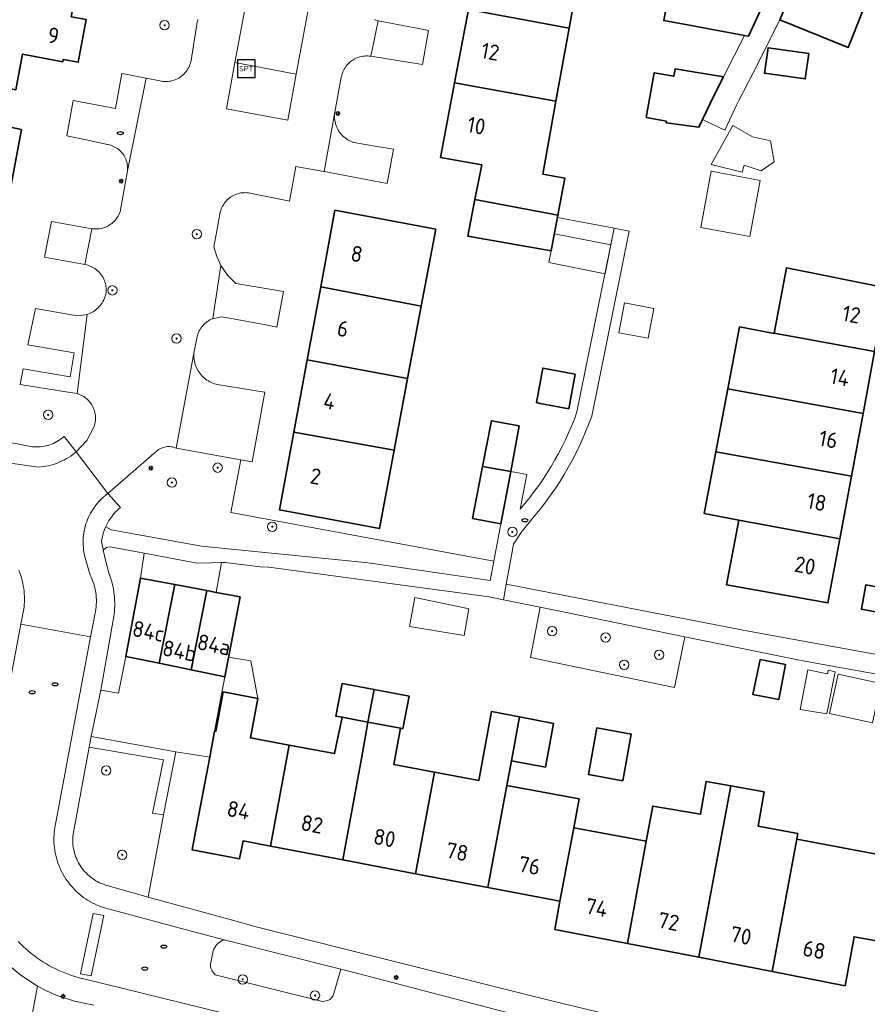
# Model space of a CAD drawing. Header units: metres. Extents: x 152610 to 160096, y 456114 to 462495.
# Tile 251 of 256: x 157288 to 157360, y 460035 to 460119. Entities that reach past the tile are written whole.
import ezdxf
from ezdxf.enums import TextEntityAlignment as Align

# ---------------------------------------------------------------- set-up
doc = ezdxf.new("R2010")
doc.units = ezdxf.units.M
doc.header["$LTSCALE"] = 0.5
doc.layers.get('0').update_dxf_attribs({"linetype": 'CONTINUOUS'})
for name, color, linetype, lineweight in [('B-PV-GR-BEPLANTING_CULTUUR_BOSPLANTSOEN-GV', 251, 'CONTINUOUS', 18), ('B-PV-GR-BEPLANTING_CULTUUR_HEESTERS-GV', 251, 'CONTINUOUS', 18), ('B-PV-GR-BOOM-S', 251, 'CONTINUOUS', 25), ('B-PV-GR-HAAG-GV', 251, 'CONTINUOUS', 13), ('B-PV-IE-MEUBILAIR-S', 251, 'CONTINUOUS', 25), ('B-PV-IE-MEUBILAIR_WEGMEUBILAIR-S', 251, 'CONTINUOUS', 25), ('B-PV-OG-BEBOUWING-GV', 6, 'CONTINUOUS', 35), ('B-PV-OG-BEBOUWING-T18', 1, 'CONTINUOUS', 18), ('B-PV-OG-BEBOUWING_OVERBOUWING-GV', 251, 'CONTINUOUS', 18), ('B-PV-OG-BEBOUWING_SCHUUR-GV', 251, 'CONTINUOUS', 18), ('B-PV-OG-TERREIN_BEGROEID-GV', 251, 'CONTINUOUS', 18), ('B-PV-VH-HALFVERHARDING_GRAVEL-GV', 251, 'CONTINUOUS', 18), ('B-PV-VH-ONVERHARD_ZAND-GV', 251, 'CONTINUOUS', 18), ('B-PV-VH-OPENVERHARDING_BETONSTRAATSTEEN-GV', 251, 'CONTINUOUS', 18), ('B-PV-VH-OPENVERHARDING_STRAATBAKSTEEN-GV', 251, 'CONTINUOUS', 18), ('B-PV-VH-OPENVERHARDING_TEGEL-GV', 251, 'CONTINUOUS', 18)]:
    doc.layers.add(name, color=color, linetype=linetype, lineweight=lineweight)
doc.styles.add('NLCS-ISO', font='NLCS-ISO.ttf')
doc.styles.add('NLCS-ISO-M750-T18', font='NLCS-ISO.ttf', dxfattribs={"height": 1.35})

# ---------------------------------------------------------------- blocks, each defined once
blk = doc.blocks.new('SIE-MEUBILAIR_PAAL_LICHTMAST-SO')
for points in [[(-0.62, 0), (-1, 0)], [(-0.71, 0.71), (-0.44, 0.44)], [(0, 1), (0, 0.62)], [(0.44, 0.44), (0.71, 0.71)], [(1, 0), (0.62, 0)], [(-0.71, -0.71), (-0.44, -0.44)], [(0, -0.62), (0, -1)], [(0.44, -0.44), (0.71, -0.71)]]:
    blk.add_lwpolyline(points)
blk.add_circle((0, 0), 0.5)
blk = doc.blocks.new('SIE-MEUBILAIR_PUT_RIOOLPUT-SO')
blk.add_ellipse((0, 0), major_axis=(1.25, 0), ratio=0.54)
blk = doc.blocks.new('SIE-WEG_SPEELTOESTEL-SO')
at = {"flags": 128}
blk.add_lwpolyline([(-3.75, -3.75), (3.75, -3.75), (3.75, 3.75), (-3.75, 3.75)], close=True, dxfattribs=at)
at = {"style": 'NLCS-ISO'}
blk.add_text('SPT', height=2.25, dxfattribs=at).set_placement((0, 0), align=Align.MIDDLE_CENTER)
blk = doc.blocks.new('SGR-BOOM_GBKN-SO')
at = {"linetype": 'ByBlock', "lineweight": 18}
h = blk.add_hatch(color=0, dxfattribs=at)
h.dxf.hatch_style = 1
edge = h.paths.add_edge_path()
edge.add_arc((0, 0), 0.25, 0, 360)
at = {"color": 0, "linetype": 'ByBlock', "lineweight": 18}
for radius in [2, 0.25]:
    blk.add_circle((0, 0), radius, dxfattribs=at)
at = {"color": 0, "linetype": 'ByBlock', "lineweight": 18, "style": 'NLCS-ISO'}
blk.add_attdef('SOORT', (2.5, 0), '', height=1.5, dxfattribs=at)

msp = doc.modelspace()

# ---------------------------------------------------------------- linework, layer by layer
at = {"layer": 'B-PV-GR-BEPLANTING_CULTUUR_BOSPLANTSOEN-GV', "flags": 128}
for points in [[(157300.57, 460082.383), (157300.459, 460082.385), (157300.347, 460082.38), (157300.237, 460082.367), (157300.127, 460082.345), (157300.02, 460082.317), (157299.915, 460082.28), (157299.812, 460082.236), (157299.714, 460082.185), (157299.619, 460082.126), (157299.528, 460082.062), (157299.442, 460081.99), (157299.417, 460081.967), (157295.285, 460078.38), (157296.369, 460077.191), (157296.225, 460077.071), (157296.087, 460076.945), (157295.954, 460076.813), (157295.827, 460076.675), (157295.706, 460076.532), (157295.591, 460076.384), (157295.482, 460076.232), (157295.38, 460076.075), (157295.285, 460075.913), (157295.197, 460075.748), (157295.116, 460075.579), (157295.13, 460075.559), (157295.584, 460075.282), (157303.268, 460073.892), (157317.217, 460072.51), (157317.879, 460072.418), (157327.886, 460070.981), (157328.193, 460072.613), (157305.783, 460076.763), (157306.624, 460081.269), (157301.108, 460082.251), (157301.005, 460082.293), (157300.899, 460082.327), (157300.791, 460082.353), (157300.681, 460082.372)], [(157302.892, 460072.459), (157298.394, 460073.305), (157298.06, 460071.183), (157300.987, 460070.628), (157303.716, 460070.11), (157304.513, 460069.959), (157304.986, 460072.496), (157304.113, 460072.466)], [(157343.61, 460061.856), (157344.492, 460066.176), (157332.131, 460068.699), (157331.324, 460064.414)], [(157287.866, 460037.322), (157286.574, 460038.41), (157283.167, 460020.264), (157280.009, 460020.854), (157277.311, 460021.358), (157275.959, 460013.997), (157284.533, 460011.13), (157289.282, 460036.4)]]:
    msp.add_lwpolyline(points, close=True, dxfattribs=at)
at = {"layer": 'B-PV-GR-BEPLANTING_CULTUUR_HEESTERS-GV', "flags": 128}
for points in [[(157311.357, 460114.138), (157306.127, 460115.113), (157305.394, 460111.181), (157310.624, 460110.206)], [(157300.033, 460055.688), (157293.698, 460056.77), (157292.326, 460049.345), (157292.308, 460049.166), (157292.298, 460048.987), (157292.296, 460048.808), (157292.302, 460048.628), (157292.316, 460048.449), (157292.338, 460048.271), (157292.368, 460048.094), (157292.406, 460047.918), (157292.452, 460047.745), (157292.505, 460047.573), (157292.566, 460047.404), (157292.634, 460047.238), (157292.71, 460047.075), (157292.793, 460046.916), (157292.882, 460046.76), (157292.979, 460046.609), (157293.082, 460046.462), (157293.192, 460046.32), (157293.308, 460046.183), (157293.43, 460046.051), (157293.558, 460045.925), (157293.691, 460045.805), (157293.829, 460045.69), (157293.973, 460045.582), (157294.121, 460045.481), (157294.273, 460045.386), (157294.43, 460045.298), (157294.59, 460045.217), (157294.753, 460045.143), (157294.92, 460045.077), (157295.09, 460045.018), (157295.262, 460044.967), (157295.321, 460044.951), (157298.739, 460043.993), (157300.025, 460051.006), (157299.108, 460051.146)]]:
    msp.add_lwpolyline(points, close=True, dxfattribs=at)
at = {"layer": 'B-PV-GR-HAAG-GV', "flags": 128}
for points in [[(157298.394, 460073.305), (157295.487, 460073.851), (157295.174, 460073.78), (157294.893, 460073.553), (157295.021, 460072.974), (157295.202, 460072.246), (157295.411, 460071.526), (157295.446, 460071.429), (157295.524, 460071.199), (157295.594, 460070.966), (157295.657, 460070.731), (157295.712, 460070.493), (157295.759, 460070.254), (157295.798, 460070.014), (157295.829, 460069.773), (157295.852, 460069.53), (157295.867, 460069.287), (157295.875, 460069.044), (157295.874, 460068.8), (157295.865, 460068.557), (157295.849, 460068.314), (157295.824, 460068.072), (157294.677, 460061.639), (157296.191, 460061.381), (157296.817, 460064.5), (157298.06, 460071.183)], [(157301.079, 460056.364), (157293.864, 460057.67), (157293.698, 460056.77), (157300.033, 460055.688), (157299.108, 460051.146), (157300.025, 460051.006)], [(157315.157, 460037.833), (157305.212, 460040.351), (157305.087, 460040.304), (157304.948, 460040.234), (157304.817, 460040.15), (157304.695, 460040.053), (157304.583, 460039.944), (157304.484, 460039.824), (157304.397, 460039.695), (157304.324, 460039.557), (157304.265, 460039.413), (157304.027, 460038.26), (157304.027, 460038.143), (157304.043, 460038.028), (157304.074, 460037.916), (157304.121, 460037.808), (157304.181, 460037.709), (157304.447, 460037.365), (157313.574, 460035.077), (157313.891, 460035.146), (157314, 460035.171), (157314.105, 460035.212), (157314.203, 460035.267), (157314.293, 460035.335), (157314.371, 460035.416), (157314.438, 460035.507), (157314.491, 460035.606), (157314.529, 460035.712), (157314.543, 460035.768)]]:
    msp.add_lwpolyline(points, close=True, dxfattribs=at)
at = {"layer": 'B-PV-OG-BEBOUWING-GV', "flags": 128}
for points in [[(157335.737, 460124.198), (157327.179, 460125.799), (157326.023, 460119.634), (157334.619, 460118.037)], [(157284.119, 460123.219), (157281.662, 460123.686), (157280.448, 460117.202), (157276.961, 460117.875), (157276.376, 460114.869), (157283.12, 460113.608), (157287.447, 460112.799), (157288.015, 460115.846), (157291.452, 460115.185), (157291.489, 460115.382), (157292.767, 460115.143), (157293.445, 460118.781), (157292.166, 460119.019), (157292.647, 460121.598)], [(157345.767, 460122.322), (157343.426, 460122.76), (157342.682, 460118.695), (157345.025, 460118.265), (157349.559, 460117.435), (157349.909, 460117.371), (157351.674, 460121.217), (157351.363, 460121.275)], [(157353.859, 460121.803), (157352.587, 460118.758), (157358.399, 460116.399), (157359.628, 460119.479)], [(157334.619, 460118.037), (157326.023, 460119.634), (157324.851, 460113.384), (157333.492, 460111.829)], [(157355.042, 460115.894), (157351.576, 460116.377), (157351.273, 460114.206), (157354.739, 460113.723)], [(157283.12, 460113.608), (157276.376, 460114.869), (157274.525, 460105.365), (157277.009, 460104.899), (157285.473, 460103.311), (157285.605, 460104.028), (157286.884, 460103.793), (157287.919, 460109.403), (157282.524, 460110.551)], [(157342.908, 460110.136), (157342.884, 460109.992), (157345.682, 460109.599), (157345.995, 460110.264), (157347.003, 460112.408), (157347.761, 460113.898), (157343.642, 460114.579), (157343.537, 460113.945), (157341.869, 460114.25), (157341.172, 460110.448)], [(157333.492, 460111.829), (157324.851, 460113.384), (157323.656, 460107.013), (157327.16, 460106.412), (157326.576, 460103.437), (157333.663, 460102.122), (157334.255, 460105.26), (157332.365, 460105.616)], [(157333.663, 460102.122), (157326.576, 460103.437), (157325.966, 460100.328), (157333.086, 460099.064)], [(157323.238, 460100.907), (157314.653, 460102.529), (157313.446, 460096.001), (157322.005, 460094.351)], [(157361.648, 460095.908), (157353.139, 460097.618), (157352.086, 460092.045), (157360.644, 460090.481)], [(157322.005, 460094.351), (157313.446, 460096.001), (157312.295, 460089.779), (157320.844, 460088.182)], [(157352.082, 460092.024), (157349.134, 460092.583), (157348.139, 460087.317), (157359.669, 460085.213), (157360.644, 460090.481), (157352.086, 460092.045)], [(157320.844, 460088.182), (157312.295, 460089.779), (157311.155, 460083.616), (157319.694, 460082.069)], [(157335.117, 460088.567), (157332.365, 460089.08), (157331.827, 460086.13), (157332.142, 460086.071), (157334.582, 460085.615)], [(157359.669, 460085.213), (157348.139, 460087.317), (157347.124, 460081.946), (157358.681, 460079.876)], [(157330.359, 460084.146), (157327.988, 460084.591), (157327.236, 460080.702), (157329.63, 460080.268)], [(157319.694, 460082.069), (157311.155, 460083.616), (157309.93, 460076.993), (157318.439, 460075.396)], [(157358.681, 460079.876), (157347.124, 460081.946), (157346.127, 460076.669), (157349.077, 460076.124), (157357.692, 460074.531)], [(157329.63, 460080.268), (157327.236, 460080.702), (157326.378, 460076.261), (157328.793, 460075.808)], [(157357.692, 460074.531), (157349.077, 460076.124), (157348.032, 460070.592), (157356.679, 460069.058)], [(157300.987, 460070.628), (157298.06, 460071.183), (157296.817, 460064.5), (157299.659, 460063.915)], [(157303.716, 460070.11), (157300.987, 460070.628), (157299.659, 460063.915), (157302.4, 460063.351)], [(157364.403, 460069.763), (157359.915, 460070.61), (157359.528, 460068.52), (157364.008, 460067.675)], [(157304.513, 460069.959), (157303.716, 460070.11), (157302.4, 460063.351), (157305.269, 460062.76), (157306.556, 460069.572)], [(157350.888, 460064.235), (157350.285, 460061.253), (157352.481, 460060.822), (157353.068, 460063.807)], [(157317.986, 460061.686), (157315.266, 460062.2), (157314.724, 460059.421), (157315.252, 460059.321), (157317.462, 460058.905)], [(157303.977, 460055.924), (157302.772, 460049.55), (157302.481, 460048.01), (157306.526, 460047.245), (157306.817, 460048.78), (157309.141, 460048.338), (157310.737, 460056.94), (157307.44, 460057.552), (157308.077, 460060.922), (157305.13, 460061.48), (157304.492, 460058.109), (157304.394, 460058.128)], [(157317.462, 460058.905), (157320.235, 460058.377), (157320.44, 460058.338), (157320.967, 460061.123), (157317.986, 460061.686)], [(157329.693, 460055.606), (157330.385, 460059.343), (157327.982, 460059.798), (157326.919, 460053.936), (157323.124, 460054.641), (157321.509, 460045.984), (157327.693, 460044.807), (157329.302, 460053.494)], [(157317.462, 460058.905), (157315.252, 460059.321), (157314.612, 460056.221), (157310.737, 460056.94), (157309.141, 460048.338), (157315.315, 460047.163), (157316.903, 460055.796), (157317.33, 460058.205)], [(157321.509, 460045.984), (157323.124, 460054.641), (157319.676, 460055.281), (157320.235, 460058.377), (157317.462, 460058.905), (157317.33, 460058.205), (157316.903, 460055.796), (157315.315, 460047.163)], [(157330.385, 460059.343), (157329.693, 460055.606), (157332.596, 460055.068), (157333.295, 460058.793)], [(157336.981, 460058.423), (157336.253, 460054.441), (157339.182, 460053.906), (157339.91, 460057.888)], [(157348.403, 460053.47), (157346.303, 460053.853), (157345.825, 460051.053), (157341.743, 460051.75), (157341.188, 460048.743), (157339.58, 460040.038), (157345.661, 460038.859)], [(157335.461, 460052.351), (157329.302, 460053.494), (157327.693, 460044.807), (157333.835, 460043.638), (157335.004, 460049.897)], [(157351.238, 460052.952), (157348.403, 460053.47), (157345.661, 460038.859), (157351.913, 460037.646), (157354.017, 460048.912), (157354.11, 460049.413), (157350.729, 460050.039)], [(157341.188, 460048.743), (157335.004, 460049.897), (157333.835, 460043.638), (157333.387, 460041.239), (157339.58, 460040.038)], [(157363.229, 460047.206), (157354.017, 460048.912), (157351.913, 460037.646), (157358.143, 460036.438), (157358.904, 460040.613), (157361.904, 460040.057)]]:
    msp.add_lwpolyline(points, close=True, dxfattribs=at)
at = {"layer": 'B-PV-OG-BEBOUWING_OVERBOUWING-GV', "flags": 128}
for points in [[(157333.361, 460100.522), (157338.171, 460099.57), (157338.462, 460101.002), (157333.625, 460101.92)], [(157338.171, 460099.57), (157333.361, 460100.522), (157333.086, 460099.064), (157332.892, 460098.068), (157337.673, 460097.115)], [(157325.702, 460068.629), (157321.469, 460069.517), (157321.015, 460067.058), (157325.664, 460066.279), (157326.07, 460068.552)], [(157307.487, 460064.127), (157305.586, 460064.439), (157305.269, 460062.76), (157304.394, 460058.128), (157304.492, 460058.109), (157305.13, 460061.48), (157308.077, 460060.922)]]:
    msp.add_lwpolyline(points, close=True, dxfattribs=at)
at = {"layer": 'B-PV-OG-BEBOUWING_SCHUUR-GV', "flags": 128}
for points in [[(157350.248, 460108.802), (157348.566, 460109.763), (157346.712, 460106.431), (157349.357, 460105.788), (157349.541, 460106.363), (157350.996, 460105.885), (157352.106, 460106.643), (157351.774, 460108.458)], [(157350.908, 460105.069), (157346.732, 460105.851), (157345.835, 460101.063), (157350.011, 460100.28)], [(157341.828, 460094.166), (157339.325, 460094.628), (157338.855, 460092.082), (157341.357, 460091.619)], [(157356.652, 460063.023), (157354.956, 460063.346), (157354.299, 460059.983), (157356.593, 460059.594), (157357.286, 460063.185), (157356.687, 460063.32)], [(157361.195, 460062.204), (157357.554, 460062.994), (157356.825, 460059.636), (157360.467, 460058.845)]]:
    msp.add_lwpolyline(points, close=True, dxfattribs=at)
at = {"layer": 'B-PV-OG-TERREIN_BEGROEID-GV', "flags": 128}
msp.add_lwpolyline([(157312.463, 460120.069), (157307.233, 460121.044), (157306.127, 460115.113), (157311.357, 460114.138)], close=True, dxfattribs=at)
at = {"layer": 'B-PV-VH-HALFVERHARDING_GRAVEL-GV', "flags": 128}
for points in [[(157330.997, 460080.01), (157329.63, 460080.268), (157328.793, 460075.808), (157328.193, 460072.613), (157327.886, 460070.981), (157317.879, 460072.418), (157317.217, 460072.51), (157303.268, 460073.892), (157295.584, 460075.282), (157295.13, 460075.559), (157295.116, 460075.579), (157295.042, 460075.407), (157294.976, 460075.232), (157294.917, 460075.054), (157294.866, 460074.874), (157294.822, 460074.691), (157294.787, 460074.508), (157294.759, 460074.322), (157294.755, 460074.289), (157294.877, 460073.629), (157294.893, 460073.553), (157295.174, 460073.78), (157295.487, 460073.851), (157298.394, 460073.305), (157302.892, 460072.459), (157304.113, 460072.466), (157304.986, 460072.496), (157305.299, 460072.507), (157308.276, 460072.147), (157308.996, 460072.108), (157309.026, 460072.106), (157327.788, 460069.585), (157329.018, 460069.334), (157329.238, 460070.647), (157329.671, 460072.953), (157329.883, 460074.081), (157330.53, 460075.056), (157331.431, 460076.212), (157331.853, 460076.71), (157332.277, 460077.237), (157332.688, 460077.774), (157333.086, 460078.321), (157333.47, 460078.878), (157333.839, 460079.445), (157334.195, 460080.02), (157334.537, 460080.604), (157334.863, 460081.196), (157335.175, 460081.796), (157335.472, 460082.404), (157335.754, 460083.019), (157336.021, 460083.64), (157336.272, 460084.268), (157336.537, 460084.982), (157339.736, 460100.744), (157338.462, 460101.002), (157335.283, 460085.34), (157335.059, 460084.736), (157334.82, 460084.138), (157334.566, 460083.546), (157334.297, 460082.96), (157334.014, 460082.381), (157333.717, 460081.81), (157333.406, 460081.246), (157333.081, 460080.69), (157332.742, 460080.142), (157332.39, 460079.603), (157332.025, 460079.073), (157331.646, 460078.551), (157331.255, 460078.04), (157330.851, 460077.538), (157330.439, 460077.052)], [(157356.737, 460063.74), (157363.103, 460062.601), (157367.928, 460064.873), (157366.157, 460065.202), (157365.758, 460065.275), (157363.336, 460064.203), (157350.035, 460066.624), (157329.238, 460070.647), (157329.018, 460069.334), (157332.131, 460068.699), (157344.492, 460066.176), (157354.244, 460064.186)]]:
    msp.add_lwpolyline(points, close=True, dxfattribs=at)
at = {"layer": 'B-PV-VH-ONVERHARD_ZAND-GV', "flags": 128}
for points in [[(157298.394, 460073.305), (157295.487, 460073.851), (157295.174, 460073.78), (157294.893, 460073.553), (157295.021, 460072.974), (157295.202, 460072.246), (157295.411, 460071.526), (157295.446, 460071.429), (157295.524, 460071.199), (157295.594, 460070.966), (157295.657, 460070.731), (157295.712, 460070.493), (157295.759, 460070.254), (157295.798, 460070.014), (157295.829, 460069.773), (157295.852, 460069.53), (157295.867, 460069.287), (157295.875, 460069.044), (157295.874, 460068.8), (157295.865, 460068.557), (157295.849, 460068.314), (157295.824, 460068.072), (157294.677, 460061.639), (157296.191, 460061.381), (157296.817, 460064.5), (157298.06, 460071.183)], [(157301.079, 460056.364), (157293.864, 460057.67), (157293.698, 460056.77), (157300.033, 460055.688), (157299.108, 460051.146), (157300.025, 460051.006)], [(157315.157, 460037.833), (157305.212, 460040.351), (157305.087, 460040.304), (157304.948, 460040.234), (157304.817, 460040.15), (157304.695, 460040.053), (157304.583, 460039.944), (157304.484, 460039.824), (157304.397, 460039.695), (157304.324, 460039.557), (157304.265, 460039.413), (157304.027, 460038.26), (157304.027, 460038.143), (157304.043, 460038.028), (157304.074, 460037.916), (157304.121, 460037.808), (157304.181, 460037.709), (157304.447, 460037.365), (157313.574, 460035.077), (157313.891, 460035.146), (157314, 460035.171), (157314.105, 460035.212), (157314.203, 460035.267), (157314.293, 460035.335), (157314.371, 460035.416), (157314.438, 460035.507), (157314.491, 460035.606), (157314.529, 460035.712), (157314.543, 460035.768)]]:
    msp.add_lwpolyline(points, close=True, dxfattribs=at)
at = {"layer": 'B-PV-VH-OPENVERHARDING_BETONSTRAATSTEEN-GV', "flags": 128}
for points in [[(157321.636, 460118.045), (157318.34, 460118.673), (157317.7, 460115.66), (157321.026, 460115.138), (157322.118, 460114.966), (157322.632, 460117.855)], [(157296.964, 460114.096), (157296.476, 460114.189), (157295.942, 460111.212), (157292.341, 460111.885), (157291.792, 460108.865), (157292.465, 460108.724), (157293.452, 460108.519), (157295.252, 460108.144), (157295.29, 460108.137), (157295.415, 460108.109), (157295.539, 460108.073), (157295.66, 460108.029), (157295.778, 460107.978), (157295.892, 460107.92), (157296.003, 460107.855), (157296.11, 460107.783), (157296.212, 460107.704), (157296.308, 460107.62), (157296.4, 460107.529), (157296.485, 460107.433), (157296.565, 460107.332), (157296.637, 460107.226), (157296.704, 460107.116), (157296.763, 460107.002), (157296.815, 460106.884), (157296.859, 460106.764), (157296.896, 460106.64), (157296.926, 460106.515), (157296.947, 460106.388), (157296.961, 460106.26), (157296.966, 460106.132), (157296.964, 460106.003), (157296.953, 460105.875), (157296.935, 460105.748), (157298.566, 460113.785), (157298.557, 460113.787), (157297.923, 460113.911)], [(157314.621, 460110.761), (157314.637, 460110.898), (157313.729, 460105.822), (157319.107, 460104.824), (157319.65, 460107.749), (157319.126, 460107.832), (157318.237, 460107.97), (157316.273, 460108.292), (157316.236, 460108.304), (157316.106, 460108.351), (157315.98, 460108.406), (157315.857, 460108.468), (157315.738, 460108.537), (157315.623, 460108.613), (157315.512, 460108.696), (157315.407, 460108.784), (157315.306, 460108.879), (157315.212, 460108.979), (157315.124, 460109.085), (157315.041, 460109.196), (157314.966, 460109.311), (157314.897, 460109.43), (157314.835, 460109.553), (157314.78, 460109.68), (157314.733, 460109.809), (157314.694, 460109.941), (157314.662, 460110.076), (157314.638, 460110.211), (157314.622, 460110.348), (157314.613, 460110.486), (157314.613, 460110.624)], [(157293.914, 460100.959), (157290.471, 460101.581), (157289.886, 460098.531), (157293.323, 460097.896), (157293.326, 460097.896), (157293.331, 460097.895), (157293.925, 460100.957)], [(157305.491, 460096.993), (157304.931, 460097.82), (157304.249, 460093.294), (157304.228, 460093.286), (157304.944, 460093.432), (157305.668, 460093.332), (157308.758, 460092.751), (157309.683, 460092.578), (157310.249, 460095.607), (157309.449, 460095.74), (157306.193, 460096.273)], [(157292.373, 460093.583), (157289.127, 460094.169), (157288.454, 460091.07), (157292.408, 460090.369), (157292.077, 460088.329), (157288.071, 460089.01), (157287.823, 460087.677), (157291.531, 460087.089), (157292.68, 460086.898), (157293.527, 460093.658), (157292.955, 460093.549)], [(157302.632, 460090.362), (157302.649, 460090.503), (157301.108, 460082.251), (157306.624, 460081.269), (157307.582, 460081.098), (157308.676, 460087.02), (157307.749, 460087.173), (157304.608, 460087.687), (157304.513, 460087.709), (157304.377, 460087.748), (157304.243, 460087.794), (157304.112, 460087.848), (157303.984, 460087.909), (157303.86, 460087.977), (157303.74, 460088.052), (157303.625, 460088.133), (157303.514, 460088.222), (157303.408, 460088.316), (157303.308, 460088.416), (157303.214, 460088.521), (157303.125, 460088.632), (157303.043, 460088.747), (157302.968, 460088.867), (157302.9, 460088.991), (157302.839, 460089.119), (157302.785, 460089.25), (157302.738, 460089.384), (157302.7, 460089.52), (157302.669, 460089.658), (157302.646, 460089.797), (157302.63, 460089.938), (157302.623, 460090.08), (157302.624, 460090.221)], [(157294.951, 460042.41), (157294.046, 460042.6), (157292.96, 460037.454), (157293.865, 460037.263)]]:
    msp.add_lwpolyline(points, close=True, dxfattribs=at)
msp.add_lwpolyline([(157287.706, 460071.84), (157287.788, 460071.627), (157287.862, 460071.412), (157287.929, 460071.194), (157287.988, 460070.973), (157288.039, 460070.751), (157288.082, 460070.527), (157288.118, 460070.302), (157288.145, 460070.076), (157288.165, 460069.848), (157288.177, 460069.621), (157288.18, 460069.393), (157288.176, 460069.165), (157288.163, 460068.937), (157288.143, 460068.71), (157287.867, 460067.248), (157293.813, 460066.165), (157294.081, 460067.599), (157294.147, 460067.954), (157294.194, 460068.147), (157294.233, 460068.341), (157294.264, 460068.537), (157294.288, 460068.734), (157294.303, 460068.932), (157294.31, 460069.13), (157294.31, 460069.328), (157294.301, 460069.526), (157294.284, 460069.724), (157294.26, 460069.921), (157294.227, 460070.116), (157294.187, 460070.31), (157294.139, 460070.503), (157294.083, 460070.693), (157294.019, 460070.881), (157293.948, 460071.066), (157293.87, 460071.248), (157293.791, 460071.413), (157293.419, 460072.695), (157293.389, 460072.792), (157293.336, 460072.988), (157293.291, 460073.186), (157293.254, 460073.385), (157293.224, 460073.585), (157293.202, 460073.787), (157293.189, 460073.989), (157293.183, 460074.192), (157293.185, 460074.395), (157293.196, 460074.597), (157293.214, 460074.799), (157293.24, 460075), (157293.274, 460075.2), (157293.316, 460075.398), (157293.366, 460075.595), (157293.424, 460075.789), (157293.489, 460075.981), (157293.561, 460076.17), (157293.641, 460076.357), (157293.729, 460076.54), (157293.823, 460076.719), (157293.925, 460076.894), (157294.033, 460077.066), (157294.148, 460077.233), (157294.27, 460077.395), (157294.397, 460077.552), (157294.531, 460077.705), (157294.671, 460077.851), (157294.817, 460077.992), (157294.968, 460078.128), (157295.124, 460078.257), (157295.285, 460078.38), (157292.582, 460081.936), (157292.455, 460081.831), (157292.29, 460081.703), (157292.12, 460081.581), (157291.946, 460081.466), (157291.767, 460081.357), (157291.584, 460081.256), (157291.398, 460081.161), (157291.207, 460081.074), (157291.014, 460080.994), (157290.818, 460080.922), (157290.619, 460080.857), (157290.418, 460080.8), (157290.215, 460080.75), (157290.01, 460080.709), (157289.804, 460080.675), (157289.596, 460080.649), (157289.388, 460080.631), (157285.372, 460081.201)], dxfattribs=at)
at = {"layer": 'B-PV-VH-OPENVERHARDING_STRAATBAKSTEEN-GV', "flags": 128}
for points in [[(157329.43, 460034.128), (157317.592, 460037.216), (157315.157, 460037.833), (157314.543, 460035.768), (157314.529, 460035.712), (157314.491, 460035.606), (157314.438, 460035.507), (157314.371, 460035.416), (157314.293, 460035.335), (157314.203, 460035.267), (157314.105, 460035.212), (157314, 460035.171), (157313.891, 460035.146), (157313.574, 460035.077), (157304.447, 460037.365), (157304.181, 460037.709), (157304.121, 460037.808), (157304.074, 460037.916), (157304.043, 460038.028), (157304.027, 460038.143), (157304.027, 460038.26), (157304.265, 460039.413), (157304.324, 460039.557), (157304.397, 460039.695), (157304.484, 460039.824), (157304.583, 460039.944), (157304.695, 460040.053), (157304.817, 460040.15), (157304.948, 460040.234), (157305.087, 460040.304), (157305.212, 460040.351), (157303.036, 460040.903), (157295.012, 460043.061), (157294.82, 460043.124), (157294.612, 460043.201), (157294.406, 460043.284), (157294.204, 460043.376), (157294.006, 460043.474), (157293.811, 460043.58), (157293.62, 460043.692), (157293.433, 460043.811), (157293.25, 460043.937), (157293.072, 460044.07), (157292.9, 460044.209), (157292.732, 460044.354), (157292.569, 460044.505), (157292.412, 460044.661), (157292.261, 460044.824), (157292.116, 460044.991), (157291.977, 460045.164), (157291.844, 460045.341), (157291.718, 460045.524), (157291.598, 460045.71), (157291.486, 460045.902), (157291.38, 460046.096), (157291.281, 460046.295), (157291.19, 460046.497), (157291.106, 460046.702), (157291.029, 460046.91), (157290.96, 460047.121), (157290.898, 460047.334), (157290.844, 460047.549), (157290.799, 460047.766), (157290.76, 460047.984), (157290.73, 460048.204), (157290.708, 460048.424), (157290.694, 460048.646), (157290.687, 460048.867), (157290.689, 460049.089), (157290.699, 460049.311), (157290.716, 460049.532), (157290.742, 460049.752), (157293.813, 460066.165), (157287.867, 460067.248), (157284.658, 460050.217)], [(157287.644, 460040.195), (157287.856, 460039.981), (157288.074, 460039.772), (157288.297, 460039.569), (157288.526, 460039.372), (157288.76, 460039.181), (157288.998, 460038.996), (157289.242, 460038.818), (157289.49, 460038.646), (157289.742, 460038.481), (157289.999, 460038.323), (157290.26, 460038.171), (157290.525, 460038.027), (157290.794, 460037.889), (157291.066, 460037.759), (157291.342, 460037.636), (157291.621, 460037.521), (157291.902, 460037.412), (157292.187, 460037.312), (157292.474, 460037.218), (157292.763, 460037.133), (157293.055, 460037.055), (157293.116, 460037.04), (157351.047, 460022.808)]]:
    msp.add_lwpolyline(points, dxfattribs=at)
msp.add_lwpolyline([(157292.96, 460037.454), (157294.046, 460042.6), (157294.951, 460042.41), (157293.865, 460037.263)], close=True, dxfattribs=at)
at = {"layer": 'B-PV-VH-OPENVERHARDING_TEGEL-GV', "flags": 128}
for points in [[(157349.089, 460111.876), (157350.3, 460114.253), (157352.587, 460118.758), (157353.859, 460121.803), (157357.92, 460130.805), (157358.554, 460132.21), (157356.421, 460132.587), (157351.932, 460122.64), (157351.452, 460121.489), (157351.363, 460121.275), (157351.674, 460121.217), (157349.909, 460117.371), (157349.559, 460117.435), (157347.761, 460113.898), (157347.003, 460112.408), (157345.995, 460110.264), (157347.895, 460109.37), (157348.89, 460111.485)], [(157307.233, 460121.044), (157307.966, 460124.976), (157313.196, 460124.002), (157312.463, 460120.069), (157311.357, 460114.138), (157310.624, 460110.206), (157305.394, 460111.181), (157306.127, 460115.113)], [(157299.659, 460063.915), (157296.817, 460064.5), (157296.191, 460061.381), (157294.677, 460061.639), (157293.864, 460057.67), (157301.079, 460056.364), (157303.977, 460055.924), (157304.394, 460058.128), (157305.269, 460062.76), (157302.4, 460063.351)]]:
    msp.add_lwpolyline(points, close=True, dxfattribs=at)
for points in [[(157302.951, 460118.777), (157302.937, 460118.649), (157302.915, 460118.522), (157302.885, 460118.397), (157302.388, 460115.286), (157302.368, 460115.195), (157302.334, 460115.067), (157302.291, 460114.941), (157302.242, 460114.818), (157302.185, 460114.698), (157302.12, 460114.582), (157302.049, 460114.47), (157301.972, 460114.362), (157301.887, 460114.26), (157301.797, 460114.162), (157301.702, 460114.07), (157301.6, 460113.984), (157301.494, 460113.904), (157301.383, 460113.831), (157301.269, 460113.765), (157301.15, 460113.705), (157301.028, 460113.653), (157300.903, 460113.608), (157300.775, 460113.571), (157300.646, 460113.542), (157300.515, 460113.521), (157300.383, 460113.507), (157300.25, 460113.501), (157300.117, 460113.504), (157299.985, 460113.514), (157299.853, 460113.533), (157299.723, 460113.559), (157298.566, 460113.785), (157296.935, 460105.748), (157296.333, 460102.406), (157296.33, 460102.397), (157296.282, 460102.274), (157296.227, 460102.153), (157296.164, 460102.036), (157296.095, 460101.923), (157296.019, 460101.815), (157295.936, 460101.711), (157295.847, 460101.612), (157295.753, 460101.519), (157295.653, 460101.432), (157295.548, 460101.351), (157295.438, 460101.276), (157295.324, 460101.209), (157295.207, 460101.148), (157295.085, 460101.094), (157294.961, 460101.048), (157294.834, 460101.009), (157294.705, 460100.978), (157294.575, 460100.955), (157294.443, 460100.94), (157294.31, 460100.933), (157294.178, 460100.933), (157294.046, 460100.942), (157293.925, 460100.957), (157293.331, 460097.895), (157293.455, 460097.87), (157293.583, 460097.837), (157293.708, 460097.796), (157293.831, 460097.747), (157293.951, 460097.691), (157294.067, 460097.628), (157294.179, 460097.558), (157294.286, 460097.482), (157294.389, 460097.399), (157294.486, 460097.31), (157294.578, 460097.215), (157294.664, 460097.115), (157294.744, 460097.01), (157294.817, 460096.9), (157294.884, 460096.786), (157294.943, 460096.668), (157294.995, 460096.547), (157295.04, 460096.422), (157295.077, 460096.296), (157295.107, 460096.167), (157295.128, 460096.037), (157295.142, 460095.905), (157295.148, 460095.774), (157295.145, 460095.642), (157295.135, 460095.51), (157295.115, 460095.408), (157295.082, 460095.275), (157295.042, 460095.144), (157294.993, 460095.015), (157294.938, 460094.889), (157294.875, 460094.767), (157294.805, 460094.648), (157294.728, 460094.534), (157294.645, 460094.425), (157294.556, 460094.32), (157294.46, 460094.221), (157294.359, 460094.128), (157294.253, 460094.041), (157294.142, 460093.959), (157294.027, 460093.885), (157293.907, 460093.817), (157293.783, 460093.757), (157293.657, 460093.704), (157293.527, 460093.658), (157292.68, 460086.898), (157292.751, 460086.875), (157292.875, 460086.828), (157292.996, 460086.775), (157293.113, 460086.713), (157293.227, 460086.645), (157293.337, 460086.57), (157293.441, 460086.489), (157293.541, 460086.401), (157293.635, 460086.308), (157293.723, 460086.209), (157293.805, 460086.105), (157293.881, 460085.996), (157293.95, 460085.883), (157294.012, 460085.766), (157294.067, 460085.645), (157294.114, 460085.521), (157294.154, 460085.395), (157294.186, 460085.266), (157294.211, 460085.136), (157294.227, 460085.005), (157294.236, 460084.872), (157294.236, 460084.74), (157294.229, 460084.608), (157294.213, 460084.476), (157294.19, 460084.345), (157294.159, 460084.217), (157294.12, 460084.09), (157293.483, 460082.919), (157292.582, 460081.936), (157295.285, 460078.38), (157299.417, 460081.967), (157299.442, 460081.99), (157299.528, 460082.062), (157299.619, 460082.126), (157299.714, 460082.185), (157299.812, 460082.236), (157299.915, 460082.28), (157300.02, 460082.317), (157300.127, 460082.345), (157300.237, 460082.367), (157300.347, 460082.38), (157300.459, 460082.385), (157300.57, 460082.383), (157300.681, 460082.372), (157300.791, 460082.353), (157300.899, 460082.327), (157301.005, 460082.293), (157301.108, 460082.251), (157302.649, 460090.503), (157302.877, 460091.629), (157302.902, 460091.754), (157302.936, 460091.881), (157302.977, 460092.006), (157303.026, 460092.128), (157303.082, 460092.248), (157303.145, 460092.363), (157303.215, 460092.475), (157303.292, 460092.582), (157303.375, 460092.684), (157303.464, 460092.781), (157303.559, 460092.872), (157303.66, 460092.958), (157303.765, 460093.037), (157303.875, 460093.11), (157303.989, 460093.176), (157304.107, 460093.234), (157304.228, 460093.286), (157304.249, 460093.294), (157304.931, 460097.82), (157304.927, 460097.827), (157304.572, 460098.599), (157304.336, 460099.416), (157304.584, 460100.776), (157304.874, 460102.371), (157304.88, 460102.395), (157304.917, 460102.522), (157304.962, 460102.646), (157305.014, 460102.768), (157305.074, 460102.886), (157305.14, 460103.001), (157305.214, 460103.111), (157305.293, 460103.216), (157305.38, 460103.317), (157305.472, 460103.412), (157305.569, 460103.501), (157305.672, 460103.584), (157305.78, 460103.661), (157305.892, 460103.732), (157306.008, 460103.795), (157306.128, 460103.851), (157306.25, 460103.9), (157306.376, 460103.942), (157306.504, 460103.975), (157306.634, 460104.001), (157306.765, 460104.019), (157306.897, 460104.029), (157307.029, 460104.032), (157307.161, 460104.026), (157307.293, 460104.012), (157307.423, 460103.99), (157307.552, 460103.96), (157307.679, 460103.923), (157309.095, 460103.635), (157310.083, 460103.434), (157310.785, 460103.292), (157311.315, 460106.271), (157313.71, 460105.826), (157313.729, 460105.822), (157314.637, 460110.898), (157315.189, 460113.865), (157315.205, 460113.944), (157315.236, 460114.073), (157315.276, 460114.199), (157315.323, 460114.324), (157315.378, 460114.445), (157315.44, 460114.563), (157315.509, 460114.676), (157315.584, 460114.786), (157315.666, 460114.89), (157315.754, 460114.99), (157315.848, 460115.084), (157315.948, 460115.172), (157316.052, 460115.254), (157316.162, 460115.33), (157316.275, 460115.399), (157316.393, 460115.461), (157316.514, 460115.516), (157316.638, 460115.563), (157316.765, 460115.603), (157316.894, 460115.635), (157317.025, 460115.659), (157317.157, 460115.676), (157317.289, 460115.685), (157317.422, 460115.685), (157317.555, 460115.677), (157317.687, 460115.662), (157317.7, 460115.66), (157318.34, 460118.673), (157318.278, 460118.692), (157318.144, 460118.739), (157318.013, 460118.793)], [(157285.372, 460081.201), (157289.388, 460080.631), (157289.596, 460080.649), (157289.804, 460080.675), (157290.01, 460080.709), (157290.215, 460080.75), (157290.418, 460080.8), (157290.619, 460080.857), (157290.818, 460080.922), (157291.014, 460080.994), (157291.207, 460081.074), (157291.398, 460081.161), (157291.584, 460081.256), (157291.767, 460081.357), (157291.946, 460081.466), (157292.12, 460081.581), (157292.29, 460081.703), (157292.455, 460081.831), (157292.582, 460081.936), (157291.553, 460083.248), (157291.494, 460083.196), (157291.365, 460083.091), (157291.231, 460082.991), (157291.092, 460082.899), (157290.948, 460082.813), (157290.801, 460082.734), (157290.651, 460082.662), (157290.497, 460082.597), (157290.34, 460082.54), (157290.18, 460082.49), (157290.019, 460082.448), (157289.855, 460082.414), (157289.69, 460082.388), (157289.524, 460082.37), (157289.357, 460082.359), (157289.19, 460082.357), (157289.023, 460082.362), (157288.857, 460082.376), (157286.949, 460082.729)], [(157359.853, 460028.657), (157332.303, 460035.351), (157307.935, 460041.451), (157305.916, 460042.009), (157298.739, 460043.993), (157295.321, 460044.951), (157295.262, 460044.967), (157295.09, 460045.018), (157294.92, 460045.077), (157294.753, 460045.143), (157294.59, 460045.217), (157294.43, 460045.298), (157294.273, 460045.386), (157294.121, 460045.481), (157293.973, 460045.582), (157293.829, 460045.69), (157293.691, 460045.805), (157293.558, 460045.925), (157293.43, 460046.051), (157293.308, 460046.183), (157293.192, 460046.32), (157293.082, 460046.462), (157292.979, 460046.609), (157292.882, 460046.76), (157292.793, 460046.916), (157292.71, 460047.075), (157292.634, 460047.238), (157292.566, 460047.404), (157292.505, 460047.573), (157292.452, 460047.745), (157292.406, 460047.918), (157292.368, 460048.094), (157292.338, 460048.271), (157292.316, 460048.449), (157292.302, 460048.628), (157292.296, 460048.808), (157292.298, 460048.987), (157292.308, 460049.166), (157292.326, 460049.345), (157293.698, 460056.77), (157293.864, 460057.67), (157294.677, 460061.639), (157295.824, 460068.072), (157295.849, 460068.314), (157295.865, 460068.557), (157295.874, 460068.8), (157295.875, 460069.044), (157295.867, 460069.287), (157295.852, 460069.53), (157295.829, 460069.773), (157295.798, 460070.014), (157295.759, 460070.254), (157295.712, 460070.493), (157295.657, 460070.731), (157295.594, 460070.966), (157295.524, 460071.199), (157295.446, 460071.429), (157295.411, 460071.526), (157295.202, 460072.246), (157295.021, 460072.974), (157294.893, 460073.553), (157294.877, 460073.629), (157294.755, 460074.289), (157294.759, 460074.322), (157294.787, 460074.508), (157294.822, 460074.691), (157294.866, 460074.874), (157294.917, 460075.054), (157294.976, 460075.232), (157295.042, 460075.407), (157295.116, 460075.579), (157295.197, 460075.748), (157295.285, 460075.913), (157295.38, 460076.075), (157295.482, 460076.232), (157295.591, 460076.384), (157295.706, 460076.532), (157295.827, 460076.675), (157295.954, 460076.813), (157296.087, 460076.945), (157296.225, 460077.071), (157296.369, 460077.191), (157295.285, 460078.38), (157295.124, 460078.257), (157294.968, 460078.128), (157294.817, 460077.992), (157294.671, 460077.851), (157294.531, 460077.705), (157294.397, 460077.552), (157294.27, 460077.395), (157294.148, 460077.233), (157294.033, 460077.066), (157293.925, 460076.894), (157293.823, 460076.719), (157293.729, 460076.54), (157293.641, 460076.357), (157293.561, 460076.17), (157293.489, 460075.981), (157293.424, 460075.789), (157293.366, 460075.595), (157293.316, 460075.398), (157293.274, 460075.2), (157293.24, 460075), (157293.214, 460074.799), (157293.196, 460074.597), (157293.185, 460074.395), (157293.183, 460074.192), (157293.189, 460073.989), (157293.202, 460073.787), (157293.224, 460073.585), (157293.254, 460073.385), (157293.291, 460073.186), (157293.336, 460072.988), (157293.389, 460072.792), (157293.419, 460072.695), (157293.791, 460071.413), (157293.87, 460071.248), (157293.948, 460071.066), (157294.019, 460070.881), (157294.083, 460070.693), (157294.139, 460070.503), (157294.187, 460070.31), (157294.227, 460070.116), (157294.26, 460069.921), (157294.284, 460069.724), (157294.301, 460069.526), (157294.31, 460069.328), (157294.31, 460069.13), (157294.303, 460068.932), (157294.288, 460068.734), (157294.264, 460068.537), (157294.233, 460068.341), (157294.194, 460068.147), (157294.147, 460067.954), (157294.081, 460067.599), (157293.813, 460066.165), (157290.742, 460049.752), (157290.716, 460049.532), (157290.699, 460049.311), (157290.689, 460049.089), (157290.687, 460048.867), (157290.694, 460048.646), (157290.708, 460048.424), (157290.73, 460048.204), (157290.76, 460047.984), (157290.799, 460047.766), (157290.844, 460047.549), (157290.898, 460047.334), (157290.96, 460047.121), (157291.029, 460046.91), (157291.106, 460046.702), (157291.19, 460046.497), (157291.281, 460046.295), (157291.38, 460046.096), (157291.486, 460045.902), (157291.598, 460045.71), (157291.718, 460045.524), (157291.844, 460045.341), (157291.977, 460045.164), (157292.116, 460044.991), (157292.261, 460044.824), (157292.412, 460044.661), (157292.569, 460044.505), (157292.732, 460044.354), (157292.9, 460044.209), (157293.072, 460044.07), (157293.25, 460043.937), (157293.433, 460043.811), (157293.62, 460043.692), (157293.811, 460043.58), (157294.006, 460043.474), (157294.204, 460043.376), (157294.406, 460043.284), (157294.612, 460043.201), (157294.82, 460043.124), (157295.012, 460043.061), (157303.036, 460040.903), (157305.212, 460040.351), (157315.157, 460037.833), (157317.592, 460037.216), (157329.43, 460034.128)], [(157284.658, 460050.217), (157287.867, 460067.248), (157288.143, 460068.71), (157288.163, 460068.937), (157288.176, 460069.165), (157288.18, 460069.393), (157288.177, 460069.621), (157288.165, 460069.848), (157288.145, 460070.076), (157288.118, 460070.302), (157288.082, 460070.527), (157288.039, 460070.751), (157287.988, 460070.973), (157287.929, 460071.194), (157287.862, 460071.412), (157287.788, 460071.627), (157287.706, 460071.84)], [(157351.047, 460022.808), (157293.116, 460037.04), (157293.055, 460037.055), (157292.763, 460037.133), (157292.474, 460037.218), (157292.187, 460037.312), (157291.902, 460037.412), (157291.621, 460037.521), (157291.342, 460037.636), (157291.066, 460037.759), (157290.794, 460037.889), (157290.525, 460038.027), (157290.26, 460038.171), (157289.999, 460038.323), (157289.742, 460038.481), (157289.49, 460038.646), (157289.242, 460038.818), (157288.998, 460038.996), (157288.76, 460039.181), (157288.526, 460039.372), (157288.297, 460039.569), (157288.074, 460039.772), (157287.856, 460039.981), (157287.644, 460040.195)], [(157286.574, 460038.41), (157287.866, 460037.322), (157289.282, 460036.4), (157290.067, 460035.988), (157290.876, 460035.626), (157292.455, 460035.107), (157294.087, 460034.788)]]:
    msp.add_lwpolyline(points, dxfattribs=at)

# ---------------------------------------------------------------- block references
at = {"layer": 'B-PV-GR-BOOM-S', "xscale": 0.2, "yscale": 0.2, "zscale": 0.2}
for p in [(157300.127, 460118.295), (157302.865, 460100.497), (157295.677, 460095.705), (157301.153, 460091.598), (157290.201, 460085.095), (157304.651, 460080.59), (157300.75, 460079.322), (157309.307, 460075.558), (157329.778, 460075.109), (157333.162, 460066.647), (157337.728, 460066.118), (157342.279, 460064.637), (157339.315, 460063.79), (157295.151, 460054.771), (157296.52, 460047.584), (157306.788, 460036.973), (157312.949, 460035.604)]:
    msp.add_blockref('SGR-BOOM_GBKN-SO', p, dxfattribs=at)
at = {"layer": 'B-PV-IE-MEUBILAIR-S', "xscale": 0.2, "yscale": 0.2, "zscale": 0.2}
for name, p in [('SIE-MEUBILAIR_PAAL_LICHTMAST-SO', (157314.887, 460110.774)), ('SIE-MEUBILAIR_PUT_RIOOLPUT-SO', (157296.354, 460109.099)), ('SIE-MEUBILAIR_PAAL_LICHTMAST-SO', (157296.435, 460105.017)), ('SIE-MEUBILAIR_PAAL_LICHTMAST-SO', (157298.95, 460080.553)), ('SIE-MEUBILAIR_PUT_RIOOLPUT-SO', (157330.841, 460076.11)), ('SIE-MEUBILAIR_PUT_RIOOLPUT-SO', (157290.79, 460062.126)), ('SIE-MEUBILAIR_PUT_RIOOLPUT-SO', (157288.838, 460061.45)), ('SIE-MEUBILAIR_PUT_RIOOLPUT-SO', (157300.056, 460039.764)), ('SIE-MEUBILAIR_PUT_RIOOLPUT-SO', (157298.437, 460037.897)), ('SIE-MEUBILAIR_PAAL_LICHTMAST-SO', (157319.86, 460037.13)), ('SIE-MEUBILAIR_PAAL_LICHTMAST-SO', (157291.474, 460035.529))]:
    msp.add_blockref(name, p, dxfattribs=at)
at = {"layer": 'B-PV-IE-MEUBILAIR_WEGMEUBILAIR-S', "xscale": 0.2, "yscale": 0.2, "zscale": 0.2}
msp.add_blockref('SIE-WEG_SPEELTOESTEL-SO', (157307.089, 460114.591), dxfattribs=at)

# ---------------------------------------------------------------- texts
at = {"layer": 'B-PV-OG-BEBOUWING-T18', "style": 'NLCS-ISO-M750-T18'}
for s, rotation, p in [('9', 349.5, (157290.648, 460117.42)), ('12', 349.4, (157327.894, 460116.048)), ('10', 349.4, (157326.711, 460109.738)), ('8', 349.5, (157316.508, 460098.81)), ('12', 349.5, (157358.688, 460093.649)), ('6', 349.5, (157315.329, 460092.435)), ('14', 349.5, (157357.698, 460088.302)), ('4', 349.5, (157314.183, 460086.243)), ('16', 349.5, (157356.717, 460083)), ('2', 349.5, (157313.001, 460079.85)), ('18', 349.5, (157355.728, 460077.658)), ('20', 349.5, (157354.727, 460072.249)), ('84c', 348.4, (157298.742, 460066.656)), ('84a', 348.4, (157304.339, 460065.504)), ('84b', 348.4, (157301.395, 460064.977)), ('84', 349.2, (157306.424, 460051.4)), ('82', 349.2, (157312.695, 460050.206)), ('80', 349.2, (157318.879, 460049.029)), ('78', 349.2, (157325.068, 460047.851)), ('76', 349.2, (157331.231, 460046.678)), ('74', 349, (157336.959, 460043.093)), ('72', 349, (157343.096, 460041.903)), ('70', 349, (157349.263, 460040.707)), ('68', 349, (157355.504, 460039.496))]:
    msp.add_text(s, height=1.35, rotation=rotation, dxfattribs=at).set_placement(p, align=Align.MIDDLE)

doc.saveas('drawing.dxf')
